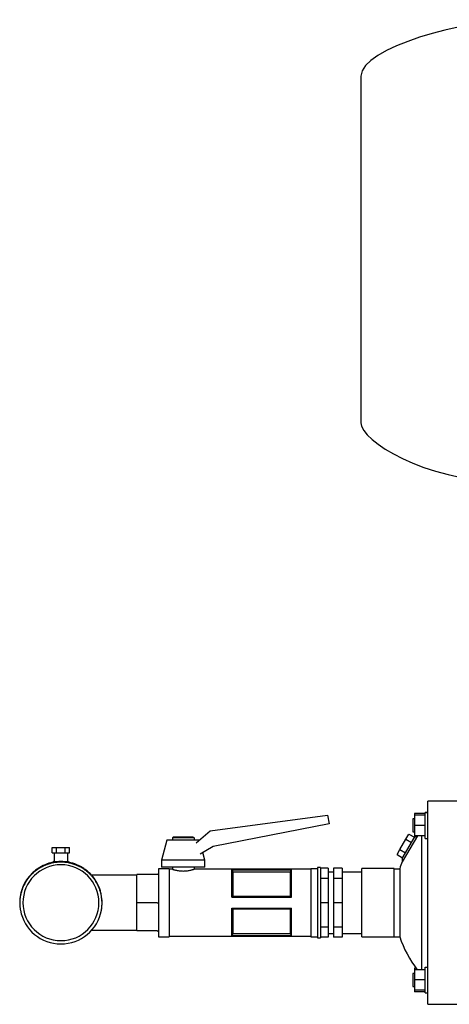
# Model space of a CAD drawing. Header units: millimetres. Extents: x 13 to 1999, y 6 to 981.
# Tile 1 of 8: x 13 to 410, y 70 to 981. Entities that reach past the tile are written whole.
import ezdxf

# ---------------------------------------------------------------- set-up
doc = ezdxf.new("R2010")
doc.units = ezdxf.units.MM

msp = doc.modelspace()

# ---------------------------------------------------------------- linework, layer by layer
at = {"color": 7, "linetype": 'Continuous', "lineweight": 25}
for p, q in [((328.6, 929.12), (328.6, 608.41)), ((420.6, 258.26), (390.6, 258.26)), ((390.6, 249.65), (390.6, 258.26)), ((388.1, 246.73), (378.1, 246.73)), ((378.1, 246.73), (378.1, 245.26)), ((390.6, 247.76), (388.1, 247.76)), ((388.1, 235.76), (388.1, 247.76)), ((388.1, 247.76), (390.6, 247.76)), ((390.6, 239.19), (390.6, 249.65)), ((189.24, 230.85), (297.85, 245.26)), ((299.4, 237.26), (192.05, 216.4)), ((297.85, 245.26), (299.4, 237.26)), ((378.1, 241.76), (376.7, 241.76)), ((376.7, 241.76), (376.7, 235.76)), ((388.1, 245.26), (378.1, 245.26)), ((378.1, 245.26), (378.1, 235.76)), ((390.6, 164.26), (390.6, 239.19)), ((176.52, 219.62), (189.24, 230.85)), ((370.3, 223.01), (373.05, 227.76)), ((373.05, 227.76), (378.24, 224.76)), ((376.7, 235.76), (376.7, 229.76)), ((376.7, 229.76), (378.1, 229.76)), ((388.1, 235.76), (378.1, 235.76)), ((378.1, 235.76), (378.1, 226.26)), ((388.1, 223.76), (388.1, 235.76)), ((149.4, 222.26), (144.4, 203.51)), ((164.4, 222.26), (149.4, 222.26)), ((155.4, 225.26), (154.4, 224.26)), ((154.4, 224.26), (154.4, 222.26)), ((174.4, 224.26), (154.4, 224.26)), ((155.4, 225.26), (173.4, 225.26)), ((179.4, 222.26), (164.4, 222.26)), ((173.4, 225.26), (174.4, 224.26)), ((174.4, 224.26), (174.4, 222.26)), ((179.4, 222.26), (179.4, 222.26)), ((364.82, 213.51), (370.3, 223.01)), ((380.88, 226.26), (366.87, 202)), ((366.97, 205.23), (378.55, 225.3)), ((370.3, 223.01), (375.5, 220.01)), ((388.1, 226.26), (378.1, 226.26)), ((378.1, 226.26), (378.1, 224.84)), ((378.55, 225.3), (380.11, 226.26)), ((384.85, 226.26), (384.85, 102.26)), ((388.1, 223.76), (390.6, 223.76)), ((43.23, 210.36), (43.23, 215.36)), ((43.23, 215.36), (47.27, 215.36)), ((43.23, 210.36), (47.27, 210.36)), ((44.96, 210.36), (44.96, 203.49)), ((47.27, 210.36), (47.27, 215.36)), ((47.27, 215.36), (55.36, 215.36)), ((47.27, 210.36), (55.36, 210.36)), ((55.36, 210.36), (55.36, 215.36)), ((55.36, 215.36), (59.4, 215.36)), ((55.36, 210.36), (59.4, 210.36)), ((57.66, 203.49), (57.66, 210.36)), ((59.4, 210.36), (59.4, 215.36)), ((192.05, 216.4), (180, 209.03)), ((184.4, 203.51), (182.52, 210.57)), ((362.08, 208.76), (364.82, 213.51)), ((364.82, 213.51), (370.02, 210.51)), ((144.4, 203.51), (144.4, 197.26)), ((164.4, 203.51), (144.4, 203.51)), ((184.4, 203.51), (164.4, 203.51)), ((184.4, 197.26), (184.4, 203.51)), ((362.08, 208.76), (367.27, 205.76)), ((366.97, 205.23), (366.87, 202)), ((33.42, 197.31), (32.86, 196.94)), ((151.4, 195.76), (141.4, 195.76)), ((141.4, 195.76), (141.4, 164.26)), ((164.4, 197.26), (144.4, 197.26)), ((151.4, 195.76), (151.4, 164.26)), ((154.4, 195.26), (151.4, 195.26)), ((154.4, 197.26), (154.4, 195.26)), ((184.4, 197.26), (164.4, 197.26)), ((174.4, 197.26), (174.4, 195.26)), ((282.4, 195.26), (174.4, 195.26)), ((209.4, 194.86), (264.4, 194.86)), ((209.4, 169.26), (209.4, 194.86)), ((209.42, 194.83), (264.39, 194.83)), ((210.34, 192.63), (210.34, 170.29)), ((263.47, 192.63), (210.34, 192.63)), ((263.47, 170.29), (263.47, 192.63)), ((264.4, 169.26), (264.4, 194.86)), ((288.4, 195.76), (282.4, 195.76)), ((282.4, 195.76), (282.4, 164.26)), ((291.4, 196.76), (288.4, 196.76)), ((288.4, 196.76), (288.4, 164.26)), ((291.4, 196.76), (291.4, 164.26)), ((298.4, 196.09), (291.4, 196.09)), ((298.4, 196.09), (298.4, 186.77)), ((303.4, 192.59), (298.4, 192.59)), ((311.4, 196.09), (303.4, 196.09)), ((303.4, 196.09), (303.4, 186.77)), ((311.4, 196.09), (311.4, 186.77)), ((329.4, 192.59), (311.4, 192.59)), ((359.4, 195.91), (329.4, 195.91)), ((329.4, 164.26), (329.4, 195.91)), ((359.4, 164.26), (359.4, 195.91)), ((359.4, 195.76), (364.6, 195.76)), ((364.6, 195.76), (364.6, 132.76)), ((121.4, 189.66), (79.71, 189.66)), ((121.4, 164.26), (121.4, 190.26)), ((140.4, 190.26), (121.4, 190.26)), ((298.4, 186.77), (291.4, 186.77)), ((298.4, 186.77), (298.4, 164.26)), ((311.4, 186.77), (303.4, 186.77)), ((303.4, 186.77), (303.4, 164.26)), ((311.4, 186.77), (311.4, 164.26)), ((13.21, 164.26), (13.3, 163.25)), ((140.4, 164.26), (121.4, 164.26)), ((121.4, 138.26), (121.4, 164.26)), ((141.4, 164.26), (141.4, 132.76)), ((151.4, 164.26), (151.4, 132.76)), ((209.4, 169.26), (264.4, 169.26)), ((210.34, 170.29), (263.47, 170.29)), ((282.4, 164.26), (282.4, 132.76)), ((288.4, 164.26), (288.4, 131.76)), ((291.4, 164.26), (291.4, 131.76)), ((298.4, 164.26), (291.4, 164.26)), ((298.4, 164.26), (298.4, 141.76)), ((311.4, 164.26), (303.4, 164.26)), ((303.4, 164.26), (303.4, 141.76)), ((311.4, 164.26), (311.4, 141.76)), ((329.4, 132.61), (329.4, 164.26)), ((359.4, 132.61), (359.4, 164.26)), ((390.6, 89.34), (390.6, 164.26)), ((209.4, 159.26), (264.4, 159.26)), ((209.4, 133.67), (209.4, 159.26)), ((210.34, 158.24), (210.34, 135.9)), ((263.47, 158.24), (210.34, 158.24)), ((263.47, 135.9), (263.47, 158.24)), ((264.4, 133.67), (264.4, 159.26)), ((79.71, 138.86), (121.4, 138.86)), ((140.4, 138.26), (121.4, 138.26)), ((298.4, 141.76), (291.4, 141.76)), ((298.4, 141.76), (298.4, 132.44)), ((311.4, 141.76), (303.4, 141.76)), ((303.4, 141.76), (303.4, 132.44)), ((311.4, 141.76), (311.4, 132.44)), ((141.4, 132.76), (151.4, 132.76)), ((151.4, 133.26), (282.4, 133.26)), ((209.4, 133.67), (264.4, 133.67)), ((264.39, 133.7), (209.42, 133.7)), ((210.34, 135.9), (263.47, 135.9)), ((282.4, 132.76), (288.4, 132.76)), ((288.4, 131.76), (291.4, 131.76)), ((298.4, 132.44), (291.4, 132.44)), ((298.4, 135.93), (303.4, 135.93)), ((311.4, 132.44), (303.4, 132.44)), ((311.4, 135.93), (329.4, 135.93)), ((329.4, 132.61), (359.4, 132.61)), ((359.4, 132.76), (364.6, 132.76)), ((379.62, 103.73), (378.1, 103.73)), ((378.1, 103.73), (378.1, 102.26)), ((388.1, 102.26), (378.1, 102.26)), ((378.1, 102.26), (378.1, 92.76)), ((388.1, 80.76), (388.1, 104.76)), ((388.1, 104.76), (390.6, 104.76)), ((378.1, 98.76), (376.7, 98.76)), ((376.7, 98.76), (376.7, 92.76)), ((376.7, 92.76), (376.7, 86.76)), ((388.1, 92.76), (378.1, 92.76)), ((378.1, 92.76), (378.1, 83.26)), ((376.7, 86.76), (378.1, 86.76)), ((378.1, 83.26), (378.1, 81.79)), ((388.1, 83.26), (378.1, 83.26)), ((390.6, 78.88), (390.6, 89.34)), ((388.1, 81.79), (378.1, 81.79)), ((388.1, 80.76), (390.6, 80.76)), ((390.6, 70.26), (390.6, 78.88)), ((390.6, 70.26), (420.6, 70.26))]:
    msp.add_line(p, q, dxfattribs=at)
at = {"color": 7, "linetype": 'Continuous', "lineweight": 25, "flags": 128}
for points in [[(209.4, 194.86), (209.41, 194.84), (209.42, 194.83)], [(264.39, 194.83), (264.4, 194.85), (264.4, 194.86)], [(209.42, 133.7), (209.41, 133.68), (209.4, 133.67)], [(264.4, 133.67), (264.4, 133.69), (264.39, 133.7)]]:
    msp.add_lwpolyline(points, dxfattribs=at)
at = {"color": 7, "linetype": 'Continuous', "lineweight": 25}
for centre, radius, start, end in [((461.09, 164.26), 101.5, 158.17626, 161.91999), ((51.31, 164.26), 35.1, 0, 180), ((51.31, 164.26), 35.1, 180, 0), ((51.31, 164.26), 38.1, 190.50948, 349.49052), ((461.09, 164.26), 101.5, 198.08001, 217.65008)]:
    msp.add_arc(centre, radius, start, end, dxfattribs=at)
for points in [[(473.6, 981.26), (425.15, 981.26), (328.6, 955.22), (328.6, 929.12)], [(328.6, 608.41), (328.6, 591.83), (387.55, 554.26), (460.9, 554.26)], [(209.42, 194.83), (209.73, 194.1), (210.04, 193.37), (210.34, 192.63)], [(263.47, 192.63), (263.77, 193.37), (264.08, 194.1), (264.39, 194.83)], [(88.78, 157.32), (89.2, 159.59), (89.41, 161.93), (89.41, 164.26)], [(210.34, 170.29), (210.04, 169.95), (209.73, 169.61), (209.4, 169.26)], [(264.4, 169.26), (264.08, 169.61), (263.77, 169.95), (263.47, 170.29)], [(209.4, 159.26), (209.73, 158.92), (210.04, 158.58), (210.34, 158.24)], [(263.47, 158.24), (263.77, 158.58), (264.08, 158.92), (264.4, 159.26)], [(210.34, 135.9), (210.04, 135.16), (209.73, 134.43), (209.42, 133.7)], [(264.39, 133.7), (264.08, 134.43), (263.77, 135.16), (263.47, 135.9)]]:
    msp.add_open_spline(points, degree=3, dxfattribs=at)
for points, knots in [([(89.41, 164.26), (89.41, 166.78), (89.16, 169.29), (88.43, 172.96), (88.13, 174.16), (87.59, 175.92), (87.4, 176.5), (86.99, 177.66), (86.76, 178.24), (85.58, 181.11), (84.4, 183.33), (81.6, 187.51), (80, 189.47), (77.34, 192.11), (76.42, 192.95), (74.99, 194.13), (74.5, 194.5), (73.51, 195.24), (73.01, 195.59), (70.45, 197.3), (68.24, 198.49), (63.6, 200.42), (61.17, 201.15), (56.26, 202.13), (53.77, 202.36), (48.86, 202.36), (46.37, 202.13), (41.46, 201.15), (39.03, 200.42), (34.39, 198.49), (32.18, 197.3), (29.62, 195.59), (29.12, 195.24), (28.13, 194.5), (27.64, 194.13), (26.21, 192.95), (25.28, 192.11), (22.63, 189.47), (21.02, 187.51), (18.23, 183.33), (17.05, 181.11), (15.87, 178.24), (15.64, 177.66), (15.23, 176.5), (15.04, 175.92), (14.5, 174.16), (14.2, 172.96), (13.47, 169.29), (13.21, 166.78), (13.21, 164.26)], [0, 0, 0, 0, 0.0625, 0.0625, 0.09375, 0.09375, 0.109375, 0.109375, 0.125, 0.125, 0.1875, 0.1875, 0.25, 0.25, 0.28125, 0.28125, 0.296875, 0.296875, 0.3125, 0.3125, 0.375, 0.375, 0.4375, 0.4375, 0.5, 0.5, 0.5625, 0.5625, 0.625, 0.625, 0.6875, 0.6875, 0.703125, 0.703125, 0.71875, 0.71875, 0.75, 0.75, 0.8125, 0.8125, 0.875, 0.875, 0.890625, 0.890625, 0.90625, 0.90625, 0.9375, 0.9375, 1, 1, 1, 1]), ([(69.21, 197.31), (69.03, 197.4), (68.66, 197.6), (68.1, 197.87), (67.54, 198.14), (66.97, 198.4), (66.4, 198.65), (65.83, 198.89), (65.25, 199.12), (64.67, 199.35), (64.09, 199.56), (63.51, 199.76), (62.92, 199.95), (62.33, 200.14), (61.73, 200.31), (61.14, 200.48), (59.23, 200.97), (55.97, 201.58), (51.31, 201.86), (46.66, 201.58), (43.22, 200.93), (40.97, 200.34), (39.86, 200), (38.75, 199.64), (37.66, 199.24), (36.58, 198.81), (35.52, 198.34), (34.46, 197.84), (33.76, 197.49), (33.42, 197.31)], [0, 0, 0, 0, 0.016831, 0.03362, 0.050372, 0.067092, 0.083783, 0.10045, 0.117097, 0.133728, 0.150349, 0.166962, 0.183573, 0.200185, 0.216804, 0.233432, 0.250076, 0.375091, 0.499999, 0.624892, 0.74992, 0.781112, 0.812267, 0.843412, 0.874577, 0.90579, 0.937079, 0.968473, 1, 1, 1, 1]), ([(44.96, 203.49), (44.94, 203.27), (44.9, 202.81), (44.55, 202.2), (44.03, 201.73), (43.59, 201.6), (43.38, 201.53)], [0, 0, 0, 0, 0.242621, 0.499998, 0.757376, 1, 1, 1, 1]), ([(59.25, 201.53), (59.04, 201.6), (58.6, 201.73), (58.08, 202.2), (57.73, 202.81), (57.69, 203.27), (57.66, 203.49)], [0, 0, 0, 0, 0.242623, 0.5, 0.757378, 1, 1, 1, 1]), ([(33.42, 197.31), (33.24, 197.21), (32.89, 197.03), (32.37, 196.74), (31.86, 196.44), (31.35, 196.13), (30.84, 195.82), (30.34, 195.5), (29.85, 195.17), (29.36, 194.83), (28.87, 194.48), (27.76, 193.65), (26.06, 192.28), (23.91, 190.22), (21.92, 188), (19.52, 184.85), (16.99, 180.56), (15.17, 175.93), (14.16, 172.1), (13.63, 169.17), (13.32, 166.21), (13.27, 163.83), (13.33, 162.04), (13.4, 160.85), (13.51, 159.67), (13.66, 158.49), (13.79, 157.71), (13.85, 157.32)], [0, 0, 0, 0, 0.012496, 0.024985, 0.037473, 0.04996, 0.062452, 0.07495, 0.087459, 0.09998, 0.112518, 0.125075, 0.187615, 0.250105, 0.312618, 0.375143, 0.500076, 0.624867, 0.687378, 0.749901, 0.812412, 0.874935, 0.899971, 0.924971, 0.949959, 0.974961, 1, 1, 1, 1]), ([(88.78, 157.32), (88.81, 157.51), (88.87, 157.9), (88.96, 158.49), (89.04, 159.08), (89.11, 159.67), (89.17, 160.26), (89.22, 160.85), (89.27, 161.44), (89.3, 162.04), (89.32, 162.63), (89.36, 164.02), (89.31, 166.2), (89, 169.17), (88.47, 172.1), (87.71, 174.98), (86.73, 177.79), (85.53, 180.51), (84.12, 183.13), (82.51, 185.64), (80.71, 188), (78.72, 190.22), (76.57, 192.28), (74.72, 193.78), (73.28, 194.83), (72.29, 195.5), (71.29, 196.13), (70.26, 196.74), (69.56, 197.12), (69.21, 197.31)], [0, 0, 0, 0, 0.01251, 0.025008, 0.037497, 0.04998, 0.062461, 0.074941, 0.087425, 0.099915, 0.112415, 0.124927, 0.187432, 0.249949, 0.312425, 0.374987, 0.437582, 0.500009, 0.562518, 0.625037, 0.687475, 0.749925, 0.812428, 0.874942, 0.899996, 0.925004, 0.94999, 0.974981, 1, 1, 1, 1]), ([(154.4, 195.26), (154.41, 195.26), (154.41, 195.26), (154.42, 195.26), (154.44, 195.25), (154.47, 195.24), (154.5, 195.23), (154.55, 195.22), (154.64, 195.19), (154.82, 195.13), (155.15, 195.03), (155.57, 194.91), (156.24, 194.72), (157.29, 194.45), (158.8, 194.12), (160.54, 193.84), (162.43, 193.65), (164.4, 193.58), (166.38, 193.65), (168.27, 193.84), (170.01, 194.12), (171.52, 194.45), (172.57, 194.72), (173.24, 194.91), (173.66, 195.03), (173.99, 195.13), (174.19, 195.19), (174.3, 195.23), (174.36, 195.25), (174.4, 195.26), (174.4, 195.26), (174.4, 195.26)], [0, 0, 0, 0, 0.0088424, 0.0177167, 0.0266237, 0.0355641, 0.0445386, 0.0535479, 0.0625926, 0.0931417, 0.1250411, 0.154932, 0.1877651, 0.2501192, 0.3126585, 0.3751347, 0.4374307, 0.500019, 0.5622846, 0.6249072, 0.6874264, 0.7498271, 0.8124616, 0.8450616, 0.8747625, 0.9067936, 0.937465, 0.9532546, 0.9689378, 0.9845184, 1, 1, 1, 1]), ([(141.4, 191.26), (141.4, 191.15), (141.38, 191.02), (141.29, 190.77), (141.21, 190.65), (141.01, 190.46), (140.9, 190.38), (140.65, 190.29), (140.52, 190.26), (140.4, 190.26)], [0, 0, 0, 0, 0.25, 0.25, 0.5, 0.5, 0.75, 0.75, 1, 1, 1, 1]), ([(140.4, 164.26), (140.52, 164.26), (140.65, 164.26), (140.9, 164.26), (141.01, 164.26), (141.21, 164.26), (141.29, 164.26), (141.38, 164.26), (141.4, 164.26), (141.4, 164.26)], [0, 0, 0, 0, 0.25, 0.25, 0.5, 0.5, 0.75, 0.75, 1, 1, 1, 1]), ([(140.4, 138.26), (140.52, 138.26), (140.65, 138.24), (140.9, 138.15), (141.01, 138.07), (141.21, 137.87), (141.29, 137.76), (141.38, 137.51), (141.4, 137.38), (141.4, 137.26)], [0, 0, 0, 0, 0.25, 0.25, 0.5, 0.5, 0.75, 0.75, 1, 1, 1, 1])]:
    msp.add_open_spline(points, degree=3, knots=knots, dxfattribs=at)

doc.saveas('drawing.dxf')
